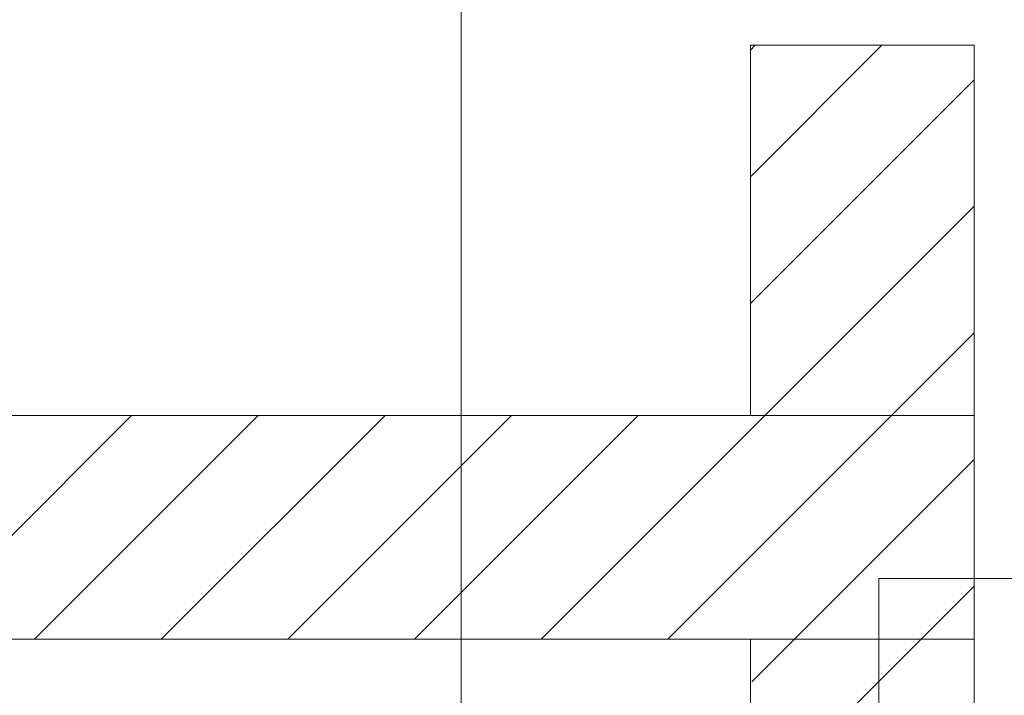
# Model space of a CAD drawing. Extents: x -620 to 300, y 62 to 1107.
# Tile 250 of 256: x 185 to 196, y 856 to 864. Entities that reach past the tile are written whole.
import ezdxf
from ezdxf.lldxf.tags import DXFTag

# ---------------------------------------------------------------- set-up
doc = ezdxf.new("R2010")
doc.units = 0
doc.layers.get('0').update_dxf_attribs({"lineweight": 35})
doc.layers.add('E_Detail_Beschriftung', color=7, linetype='Continuous', lineweight=13, true_color=0x009900)
doc.layers.add('E_Detail_Wandschraffur', color=7, linetype='Continuous', lineweight=5, true_color=0xc0c0c0)
doc.layers.add('E_Detail_Linie_Text_Bem', color=7, linetype='Continuous', lineweight=13)
doc.styles.get("Standard").update_dxf_attribs({"font": 'ARIALN.TTF'})
tags = doc.linetypes.add('fein_strichliert', pattern=[4, 1, -2, 1]).pattern_tags.tags
tags[8:9] = [DXFTag(74, 4), DXFTag(75, 0), DXFTag(340, '0'), DXFTag(46, 0.0), DXFTag(50, 0.0), DXFTag(44, 0.0), DXFTag(45, 0.0)]
tags[6:7] = [DXFTag(74, 4), DXFTag(75, 0), DXFTag(340, '0'), DXFTag(46, 0.0), DXFTag(50, 0.0), DXFTag(44, 0.0), DXFTag(45, 0.0)]
tags[4:5] = [DXFTag(74, 4), DXFTag(75, 0), DXFTag(340, '0'), DXFTag(46, 0.0), DXFTag(50, 0.0), DXFTag(44, 0.0), DXFTag(45, 0.0)]
tags = doc.linetypes.add('fein_strichliert-A06G9GDB8I', pattern=[4, 1, -2, 1]).pattern_tags.tags
tags[8:9] = [DXFTag(74, 4), DXFTag(75, 0), DXFTag(340, '0'), DXFTag(46, 0.0), DXFTag(50, 0.0), DXFTag(44, 0.0), DXFTag(45, 0.0)]
tags[6:7] = [DXFTag(74, 4), DXFTag(75, 0), DXFTag(340, '0'), DXFTag(46, 0.0), DXFTag(50, 0.0), DXFTag(44, 0.0), DXFTag(45, 0.0)]
tags[4:5] = [DXFTag(74, 4), DXFTag(75, 0), DXFTag(340, '0'), DXFTag(46, 0.0), DXFTag(50, 0.0), DXFTag(44, 0.0), DXFTag(45, 0.0)]

# ---------------------------------------------------------------- blocks, each defined once
blk = doc.blocks.new('Referenz-A06G9GDJ8I')
at = {"layer": 'E_Detail_Linie_Text_Bem', "linetype": 'fein_strichliert-A06G9GDB8I', "ltscale": 0.65}
blk.add_line((189.436, 815.97), (189.436, 868.849), dxfattribs=at)
at = {"layer": 'E_Detail_Linie_Text_Bem', "linetype": 'Continuous', "ltscale": 0.13}
for p, q in [((192.665, 863.413), (195.165, 863.413)), ((192.665, 859.278), (192.665, 863.413)), ((195.165, 863.413), (195.165, 859.278)), ((195.165, 859.278), (143.838, 859.278)), ((195.165, 859.278), (192.665, 859.278)), ((195.165, 856.778), (195.165, 859.278)), ((143.838, 856.778), (192.665, 856.778)), ((154.23, 856.778), (195.165, 856.778)), ((192.665, 856.778), (195.165, 856.778)), ((192.665, 844.978), (192.665, 856.778)), ((195.165, 856.778), (195.165, 816.778))]:
    blk.add_line(p, q, dxfattribs=at)
at = {"layer": 'E_Detail_Linie_Text_Bem', "color": 0, "linetype": 'Continuous', "ltscale": 0.13}
for p, q in [((194.101, 855.809), (194.101, 857.457)), ((194.101, 857.457), (196.362, 857.457))]:
    blk.add_line(p, q, dxfattribs=at)
at = {"layer": 'E_Detail_Wandschraffur', "linetype": 'fein_strichliert', "ltscale": 0.13}
for p, q in [((192.665, 861.943), (194.134, 863.413)), ((192.828, 859.278), (195.165, 861.615)), ((184.671, 856.778), (187.171, 859.278)), ((187.5, 856.778), (190, 859.278)), ((190.328, 856.778), (192.828, 859.278)), ((193.157, 856.778), (195.165, 858.786)), ((192.68, 856.302), (193.157, 856.778))]:
    blk.add_line(p, q, dxfattribs=at)
at = {"layer": 'E_Detail_Wandschraffur', "linetype": 'ByBlock', "ltscale": 0.13}
for p, q in [((192.665, 863.357), (192.72, 863.413)), ((192.665, 860.529), (195.165, 863.029)), ((194.242, 859.278), (195.165, 860.2)), ((183.257, 856.778), (185.757, 859.278)), ((186.086, 856.778), (188.586, 859.278)), ((188.914, 856.778), (191.414, 859.278)), ((191.742, 856.778), (194.242, 859.278)), ((194.571, 856.778), (195.165, 857.372)), ((193.746, 855.953), (194.571, 856.778))]:
    blk.add_line(p, q, dxfattribs=at)
at = {"layer": 'E_Detail_Beschriftung', "linetype": 'Continuous', "ltscale": 0.13, "insert": (190.217, 848.623), "char_height": 1.4, "attachment_point": 1, "rotation": 90}
blk.add_mtext('{\\fArial Narrow;Endtüllen}', dxfattribs=at)

msp = doc.modelspace()

# ---------------------------------------------------------------- block references
at = {"color": 8, "lineweight": 25, "ltscale": 0.25, "true_color": 0x808080}
msp.add_blockref('Referenz-A06G9GDJ8I', (0, 0), dxfattribs=at)

doc.saveas('drawing.dxf')
